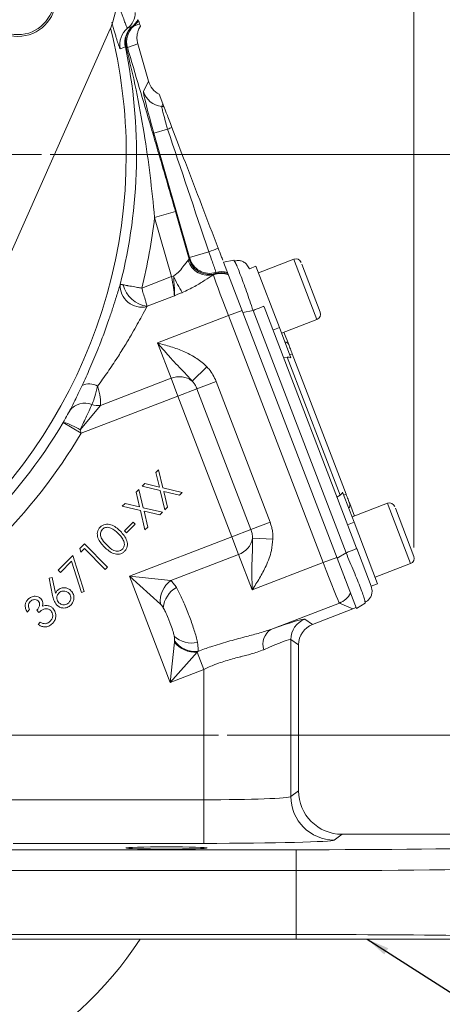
# Model space of a CAD drawing. Header units: inches. Extents: x 0.3 to 33.9, y 0.2 to 21.6.
# Tile 4 of 27: x 8.3 to 10.8, y 4.7 to 10.3. Entities that reach past the tile are written whole.
import ezdxf

# ---------------------------------------------------------------- set-up
doc = ezdxf.new("R2010")
doc.units = ezdxf.units.IN
doc.header["$MEASUREMENT"] = 0
doc.layers.add('SLD-0', color=7, linetype='Continuous', lineweight=15)
doc.styles.add('SLDTEXTSTYLE0', font='TXT', dxfattribs={"width": 0.75})
doc.dimstyles.new('SLDDIMSTYLE0', dxfattribs={"dimtxt": 0.25, "dimasz": 0.13, "dimexe": 0, "dimexo": 0.0625, "dimgap": 0.0625, "dimtad": 0, "dimtih": 1, "dimtoh": 1, "dimrnd": 1e-09, "dimzin": 12, "dimdsep": 46, "dimtxsty": 'SLDTEXTSTYLE0', "dimsah": 1, "dimcen": 0.09, "dimadec": 0, "dimazin": 3, "dimtfac": 1, "dimtofl": 0, "dimtmove": 0, "dimatfit": 3, "dimfxl": 1, "dimfrac": 2, "dimtolj": 1, "dimtzin": 12, "dimarcsym": 0})
doc.dimstyles.new('SLDDIMSTYLE1', dxfattribs={"dimtxt": 0.25, "dimasz": 0.13, "dimexe": 0, "dimexo": 0.0625, "dimgap": 0.0625, "dimtad": 0, "dimtih": 1, "dimtoh": 1, "dimrnd": 1e-09, "dimzin": 12, "dimdsep": 46, "dimtxsty": 'SLDTEXTSTYLE0', "dimsah": 1, "dimcen": 0.09, "dimadec": 0, "dimazin": 3, "dimtfac": 1, "dimtmove": 0, "dimatfit": 0, "dimfxl": 1, "dimfrac": 2, "dimtolj": 1, "dimtzin": 12, "dimarcsym": 0})
doc.dimstyles.new('SLDDIMSTYLE2', dxfattribs={"dimtxt": 0, "dimasz": 0.13, "dimexe": 0, "dimexo": 0.0625, "dimgap": 0, "dimtad": 0, "dimtih": 1, "dimtoh": 1, "dimdec": 0, "dimrnd": 1e-09, "dimzin": 0, "dimdsep": 46, "dimtxsty": 'Standard', "dimsah": 1, "dimcen": 0.09, "dimadec": 0, "dimazin": 0, "dimtfac": 0.13, "dimtdec": 0, "dimtofl": 0, "dimtmove": 0, "dimatfit": 3, "dimfxl": 1, "dimfrac": 2, "dimtolj": 1, "dimtzin": 0, "dimarcsym": 0})

# ---------------------------------------------------------------- blocks, each defined once
blk = doc.blocks.new('_D_1')
at = {"layer": 'SLD-0'}
for p, q in [((10.5999, 7.2701), (10.5999, 14.5406)), ((11.9647, 5.5562), (11.9647, 14.5406)), ((10.5999, 14.4156), (10.3499, 14.4156)), ((10.8956, 14.4524), (10.8448, 14.4524)), ((10.8448, 14.4524), (10.8448, 14.0555)), ((11.669, 14.4524), (11.7198, 14.4524)), ((11.7198, 14.4524), (11.7198, 14.0555)), ((11.9647, 14.4156), (12.2147, 14.4156)), ((10.8448, 14.0555), (10.8956, 14.0555)), ((11.7198, 14.0555), (11.669, 14.0555))]:
    blk.add_line(p, q, dxfattribs=at)
for points in [[(10.5999, 14.4156), (10.4699, 14.4356), (10.4699, 14.3956)], [(11.9647, 14.4156), (12.0947, 14.3956), (12.0947, 14.4356)]]:
    blk.add_solid(points, dxfattribs=at)
at = {"layer": 'SLD-0', "char_height": 0.25, "attachment_point": 1, "style": 'SLDTEXTSTYLE0'}
for s, insert in [('1.36', (10.8575, 14.8254, -1.8466)), ('34.7', (10.959, 14.3778, -1.8466))]:
    blk.add_mtext(s, dxfattribs=dict(at, insert=insert))
blk = doc.blocks.new('_D_2')
at = {"layer": 'SLD-0'}
for p, q in [((7.2431, 8.4799), (7.2431, 14.5406)), ((10.5999, 7.2701), (10.5999, 14.5406)), ((7.2431, 14.4156), (8.3951, 14.4156)), ((8.5347, 14.4524), (8.4839, 14.4524)), ((8.4839, 14.4524), (8.4839, 14.0555)), ((9.3082, 14.4524), (9.359, 14.4524)), ((9.359, 14.4524), (9.359, 14.0555)), ((10.5999, 14.4156), (9.4478, 14.4156)), ((8.4839, 14.0555), (8.5347, 14.0555)), ((9.359, 14.0555), (9.3082, 14.0555))]:
    blk.add_line(p, q, dxfattribs=at)
for points in [[(7.2431, 14.4156), (7.3731, 14.3956), (7.3731, 14.4356)], [(10.5999, 14.4156), (10.4699, 14.4356), (10.4699, 14.3956)]]:
    blk.add_solid(points, dxfattribs=at)
at = {"layer": 'SLD-0', "char_height": 0.25, "attachment_point": 1, "style": 'SLDTEXTSTYLE0'}
for s, insert in [('3.36', (8.4966, 14.8254, -1.8466)), ('85.3', (8.5982, 14.3778, -1.8466))]:
    blk.add_mtext(s, dxfattribs=dict(at, insert=insert))
blk = doc.blocks.new('_D_4')
at = {"layer": 'SLD-0'}
for p, q in [((13.3033, 6.1949), (13.3033, 6.4449)), ((9.5281, 6.1949), (13.4283, 6.1949)), ((12.9166, 5.6467), (12.8658, 5.6467)), ((12.8658, 5.6467), (12.8658, 5.2499)), ((13.69, 5.6467), (13.7408, 5.6467)), ((13.7408, 5.6467), (13.7408, 5.2499)), ((12.8658, 5.2499), (12.9166, 5.2499)), ((13.7408, 5.2499), (13.69, 5.2499)), ((11.9741, 5.0249), (13.4283, 5.0249)), ((13.3033, 5.0249), (13.3033, 4.7749))]:
    blk.add_line(p, q, dxfattribs=at)
for points in [[(13.3033, 6.1949), (13.3233, 6.3249), (13.2833, 6.3249)], [(13.3033, 5.0249), (13.2833, 4.8949), (13.3233, 4.8949)]]:
    blk.add_solid(points, dxfattribs=at)
at = {"layer": 'SLD-0', "char_height": 0.25, "attachment_point": 1, "style": 'SLDTEXTSTYLE0'}
for s, insert in [('1.17', (12.8785, 6.0198, -1.8466)), ('29.7', (12.98, 5.5721, -1.8466))]:
    blk.add_mtext(s, dxfattribs=dict(at, insert=insert))
blk = doc.blocks.new('_D_5')
at = {"layer": 'SLD-0'}
for p, q in [((8.5132, 9.5245), (13.4283, 9.5245)), ((13.3033, 9.5245), (13.3033, 8.2706)), ((12.9166, 7.8965), (12.8658, 7.8965)), ((12.8658, 7.8965), (12.8658, 7.4997)), ((13.69, 7.8965), (13.7408, 7.8965)), ((13.7408, 7.8965), (13.7408, 7.4997)), ((12.8658, 7.4997), (12.9166, 7.4997)), ((13.7408, 7.4997), (13.69, 7.4997)), ((13.3033, 6.1949), (13.3033, 7.4489)), ((9.5281, 6.1949), (13.4283, 6.1949))]:
    blk.add_line(p, q, dxfattribs=at)
for points in [[(13.3033, 9.5245), (13.2833, 9.3945), (13.3233, 9.3945)], [(13.3033, 6.1949), (13.3233, 6.3249), (13.2833, 6.3249)]]:
    blk.add_solid(points, dxfattribs=at)
at = {"layer": 'SLD-0', "char_height": 0.25, "attachment_point": 1, "style": 'SLDTEXTSTYLE0'}
for s, insert in [('3.33', (12.8785, 8.2696, -1.8466)), ('84.6', (12.98, 7.8219, -1.8466))]:
    blk.add_mtext(s, dxfattribs=dict(at, insert=insert))
blk = doc.blocks.new('SW_CENTERMARKSYMBOL_0')
at = {"layer": 'SLD-0', "color": 0}
for p, q in [((0, 0.2), (0, 2.4701)), ((0, 0), (0, 0.1)), ((-0.2, 0), (-2.4701, 0)), ((0, 0), (-0.1, 0)), ((0, 0), (0, -0.1)), ((0, 0), (0.1, 0)), ((0.2, 0), (2.4701, 0)), ((0, -0.2), (0, -2.4701))]:
    blk.add_line(p, q, dxfattribs=at)
blk = doc.blocks.new('SW_CENTERMARKSYMBOL_1')
at = {"layer": 'SLD-0', "color": 0}
for p, q in [((0, 0.2), (0, 2.235)), ((0, 0), (0, 0.1)), ((-0.2, 0), (-2.235, 0)), ((0, 0), (-0.1, 0)), ((0, 0), (0, -0.1)), ((0, 0), (0.1, 0)), ((0.2, 0), (2.235, 0)), ((0, -0.2), (0, -2.235))]:
    blk.add_line(p, q, dxfattribs=at)

msp = doc.modelspace()

# ---------------------------------------------------------------- linework, layer by layer
at = {"color": 7, "linetype": 'Continuous', "lineweight": 15}
for p, q in [((8.85, 10.2287), (8.206, 8.782)), ((8.9919, 10.2607), (8.9859, 10.2595)), ((9.026, 10.2737), (8.9919, 10.2607)), ((9.031, 10.2607), (9.026, 10.2737)), ((8.9486, 10.1432), (8.9438, 10.1421)), ((9.0149, 10.1602), (8.9559, 10.1375)), ((9.0766, 9.945), (9.0149, 10.1602)), ((9.0149, 10.1602), (9.0149, 10.1602)), ((9.0477, 9.887), (9.0766, 9.945)), ((9.1593, 9.815), (9.1377, 9.8711)), ((9.1593, 9.815), (9.1655, 9.7988)), ((9.1077, 9.6478), (9.1864, 9.6704)), ((9.3121, 8.9348), (9.1077, 9.6478)), ((9.2318, 9.1973), (9.1118, 9.1628)), ((9.2088, 8.8244), (9.1118, 9.1628)), ((9.2318, 9.1973), (9.3103, 8.9238)), ((9.3103, 8.9238), (9.3133, 8.93)), ((9.3121, 8.9348), (9.4223, 8.9664)), ((9.3133, 8.93), (9.3121, 8.9348)), ((9.9113, 8.9246), (9.7078, 8.8464)), ((9.5075, 8.9077), (9.5662, 8.9192)), ((9.5075, 8.9077), (9.6183, 8.619)), ((9.5662, 8.9192), (9.5726, 8.9086)), ((9.6421, 8.8927), (9.6561, 8.8694)), ((9.6935, 8.8838), (9.6561, 8.8695)), ((9.6935, 8.8838), (9.8286, 8.5318)), ((9.9563, 8.8967), (10.0623, 8.6205)), ((9.0378, 8.7587), (9.2088, 8.8244)), ((9.2212, 8.8279), (9.2088, 8.8244)), ((9.4505, 8.8345), (9.4539, 8.8368)), ((9.4539, 8.8368), (9.4601, 8.842)), ((9.2259, 8.7144), (9.069, 8.6542)), ((9.74, 8.651), (10.2711, 7.2674)), ((9.5359, 8.6005), (9.1285, 8.4441)), ((9.5359, 8.6005), (9.614, 8.6305)), ((10.0796, 7.1841), (9.5359, 8.6005)), ((9.6771, 8.6305), (9.6183, 8.619)), ((9.6183, 8.619), (10.1593, 7.2098)), ((9.6771, 8.6305), (10.2106, 7.2406)), ((9.8286, 8.5318), (9.7912, 8.5175)), ((9.8286, 8.5318), (9.8947, 8.3595)), ((9.8404, 8.501), (10.0439, 8.5791)), ((9.8544, 8.5064), (9.8821, 8.4344)), ((9.2064, 8.2411), (9.1285, 8.4441)), ((9.8524, 8.3582), (9.8727, 8.3618)), ((9.8727, 8.3618), (10.1762, 7.5712)), ((9.8883, 8.3761), (9.9023, 8.3815)), ((9.9023, 8.3815), (10.2114, 7.5764)), ((9.3276, 8.2254), (9.4114, 8.3072)), ((8.801, 8.0855), (9.2064, 8.2411)), ((9.2454, 8.1396), (9.2064, 8.2411)), ((9.355, 8.1817), (9.4645, 8.2237)), ((9.4645, 8.2237), (9.7744, 7.4164)), ((9.2454, 8.1396), (8.6898, 7.9263)), ((9.355, 8.1817), (9.2454, 8.1396)), ((9.5553, 7.3323), (9.2454, 8.1396)), ((9.6649, 7.3743), (9.355, 8.1817)), ((8.801, 8.0855), (8.6836, 7.9453)), ((8.5867, 7.9875), (8.5873, 7.9885)), ((8.5867, 7.9875), (8.6898, 7.9263)), ((8.6836, 7.9453), (8.6898, 7.9263)), ((9.1196, 7.7017), (9.135, 7.7171)), ((9.1394, 7.6177), (9.1196, 7.7017)), ((9.135, 7.7171), (9.1599, 7.613)), ((9.0402, 7.6223), (9.0557, 7.6378)), ((9.0557, 7.6378), (9.1394, 7.6177)), ((9.006, 7.5881), (9.0213, 7.6034)), ((9.0258, 7.504), (9.006, 7.5881)), ((9.0213, 7.6034), (9.0462, 7.4993)), ((9.1442, 7.5973), (9.0402, 7.6223)), ((9.1703, 7.4864), (9.1442, 7.5973)), ((9.1599, 7.613), (9.2706, 7.5867)), ((9.2551, 7.5712), (9.1648, 7.5924)), ((9.1648, 7.5924), (9.1858, 7.5019)), ((9.2706, 7.5867), (9.2551, 7.5712)), ((10.1587, 7.5603), (10.1762, 7.5712)), ((10.191, 7.5876), (10.2572, 7.4153)), ((10.2114, 7.5764), (10.1974, 7.571)), ((8.9265, 7.5086), (8.942, 7.5241)), ((8.942, 7.5241), (9.0258, 7.504)), ((10.2317, 7.5235), (10.2594, 7.4515)), ((10.4489, 7.5242), (10.2453, 7.4461)), ((9.0305, 7.4836), (8.9265, 7.5086)), ((9.0566, 7.3727), (9.0305, 7.4836)), ((9.0462, 7.4993), (9.1569, 7.473)), ((9.1414, 7.4575), (9.0511, 7.4787)), ((9.0511, 7.4787), (9.0721, 7.3882)), ((9.1569, 7.473), (9.1414, 7.4575)), ((9.1858, 7.5019), (9.1703, 7.4864)), ((10.4939, 7.4963), (10.5999, 7.2201)), ((8.9387, 7.3658), (8.9885, 7.4156)), ((8.9995, 7.4046), (8.9497, 7.3548)), ((8.9885, 7.4156), (8.9995, 7.4046)), ((9.6649, 7.3743), (9.7744, 7.4164)), ((10.2572, 7.4153), (10.2198, 7.4009)), ((10.2572, 7.4153), (10.3923, 7.0633)), ((8.9497, 7.3548), (8.9387, 7.3658)), ((9.0721, 7.3882), (9.0566, 7.3727)), ((9.6649, 7.3743), (9.5553, 7.3323)), ((8.6829, 7.265), (8.7091, 7.2912)), ((8.7091, 7.2912), (8.842, 7.1582)), ((8.9671, 7.1065), (9.5553, 7.3323)), ((9.5943, 7.2308), (9.5553, 7.3323)), ((9.6739, 7.3235), (9.7909, 7.3188)), ((8.688, 7.244), (8.6829, 7.265)), ((8.7089, 7.2649), (8.688, 7.244)), ((8.8288, 7.145), (8.7089, 7.2649)), ((9.5943, 7.2308), (9.2051, 7.0814)), ((9.6722, 7.0277), (9.5943, 7.2308)), ((10.1593, 7.2098), (10.2106, 7.2406)), ((10.2723, 7.2643), (10.3549, 7.049)), ((8.5586, 7.1407), (8.6429, 7.225)), ((8.6349, 7.1919), (8.5712, 7.1281)), ((8.6916, 7.0122), (8.6349, 7.1919)), ((8.6429, 7.225), (8.7081, 7.0176)), ((9.6722, 7.0277), (10.0796, 7.1841)), ((10.0796, 7.1841), (10.1577, 7.2141)), ((10.2701, 6.9211), (10.1593, 7.2098)), ((10.3779, 7.1007), (10.5815, 7.1788)), ((8.5712, 7.1281), (8.5586, 7.1407)), ((8.842, 7.1582), (8.8288, 7.145)), ((8.5065, 7.0953), (8.5246, 7.0991)), ((8.5264, 6.9948), (8.5065, 7.0953)), ((8.5246, 7.0991), (8.5431, 7.0088)), ((9.145, 6.9465), (8.9671, 7.1065)), ((9.2009, 6.4974), (8.9671, 7.1065)), ((8.9671, 7.1065), (9.2051, 7.0814)), ((10.1995, 7.0964), (10.2024, 7.0975)), ((10.3549, 7.049), (10.3923, 7.0633)), ((8.7081, 7.0176), (8.6916, 7.0122)), ((10.3549, 7.049), (10.3601, 7.0223)), ((10.1732, 6.9524), (9.7798, 6.8014)), ((10.2499, 6.9183), (10.1732, 6.9524)), ((10.2701, 6.9211), (10.3214, 6.9519)), ((10.3193, 6.9626), (10.3214, 6.9519)), ((8.394, 6.9144), (8.3804, 6.9008)), ((8.4474, 6.8988), (8.4352, 6.9109)), ((10.0182, 6.8294), (10.2499, 6.9183)), ((8.4425, 6.8299), (8.4555, 6.8429)), ((9.974, 6.8598), (10.0182, 6.8294)), ((9.2009, 6.4974), (9.2253, 6.7284)), ((9.2253, 6.7284), (9.2261, 6.7354)), ((9.8938, 6.7432), (9.8938, 5.8429)), ((9.9381, 6.7128), (9.8938, 6.7432)), ((9.3563, 6.6701), (9.2009, 6.4974)), ((9.3609, 6.6753), (9.3563, 6.6701)), ((9.3563, 6.6701), (9.3941, 6.5716)), ((9.9381, 5.876), (9.9381, 6.7128)), ((9.3941, 6.5716), (9.2009, 6.4974)), ((9.3941, 5.8239), (9.3941, 6.5716)), ((9.8938, 5.8429), (9.9381, 5.876)), ((8.1886, 5.8239), (9.3941, 5.8239)), ((9.3941, 5.8239), (9.3941, 5.574)), ((10.188, 5.6262), (10.1436, 5.5929)), ((10.188, 5.6262), (11.8448, 5.6262)), ((4.5714, 5.5376), (9.9247, 5.5376)), ((9.3941, 5.574), (8.3001, 5.574)), ((9.9247, 5.4176), (9.9247, 5.5376)), ((9.9247, 5.4176), (4.5714, 5.4176)), ((9.9247, 5.0514), (9.9247, 5.4176)), ((4.5714, 5.0514), (9.9247, 5.0514)), ((9.9247, 5.0249), (9.9247, 5.0514)), ((9.9247, 5.0249), (4.5714, 5.0249))]:
    msp.add_line(p, q, dxfattribs=at)
at = {"color": 8, "linetype": 'Continuous', "lineweight": 15}
for p, q in [((9.9157, 8.9131), (9.9113, 8.9246)), ((10.0439, 8.5791), (9.9157, 8.9131)), ((10.4533, 7.5127), (10.4489, 7.5242)), ((10.5815, 7.1788), (10.4533, 7.5127))]:
    msp.add_line(p, q, dxfattribs=at)
at = {"color": 7, "linetype": 'Continuous', "lineweight": 15, "flags": 128}
for points in [[(8.9854, 10.2597), (8.9775, 10.2567), (8.9566, 10.2487)], [(8.9438, 10.1421), (8.9359, 10.1392), (8.9149, 10.1312)]]:
    msp.add_lwpolyline(points, dxfattribs=at)
at = {"color": 7, "linetype": 'Continuous', "lineweight": 15}
for radius in [0.2185, 0.2085]:
    msp.add_circle((8.3269, 10.4207), radius, dxfattribs=at)
for centre, radius, start, end in [((8.3441, 10.4538), 0.5537, 336.0064, 25.8916), ((8.8809, 10.3418), 0.12, 309.1173, 358.7887), ((8.9095, 10.3526), 0.1199, 309.213, 333.1503), ((8.9098, 10.3529), 0.1205, 309.1711, 332.6757), ((8.9127, 10.3507), 0.1199, 311.3299, 331.6791), ((9.0323, 10.1557), 0.12, 129.1214, 191.751), ((9.0612, 10.1668), 0.12, 129.222, 191.842), ((9.0643, 10.1702), 0.1188, 131.2666, 193.1356), ((9.0712, 10.1706), 0.12, 131.3394, 196.0152), ((5.9931, 9.5245), 3.0147, 345.6908, 11.8216), ((9.1631, 9.9203), 0.1201, 196.0925, 265.0507), ((9.1424, 9.681), 0.1201, 78.9103, 85.0553), ((8.085, 12.4514), 2.9912, 291.6061, 292.1131), ((5.9931, 9.5245), 3.1396, 345.8817, 353.3842), ((0.0139, 33.4588), 26.2373, 291.01358, 291.14151), ((9.4257, 8.9571), 0.1201, 196.0923, 286.6454), ((9.4287, 8.9632), 0.1201, 196.0923, 286.5435), ((9.9228, 8.8947), 0.032, 21, 111), ((9.4198, 8.9511), 0.1193, 195.7986, 286.6086), ((9.8549, 9.0992), 0.6893, 203.1777, 212.0691), ((9.4933, 8.7218), 0.1205, 69.4844, 110.8186), ((9.4933, 8.7233), 0.1201, 69.6509, 109.1429), ((9.4945, 8.727), 0.1201, 71.1323, 106.6575), ((9.4972, 8.733), 0.1201, 73.9766, 106.5561), ((9.0377, 8.7727), 0.1236, 176.8731, 284.0432), ((9.0916, 8.8192), 0.1665, 194.539, 262.1895), ((10.0324, 8.609), 0.032, 291, 21), ((9.8571, 8.4229), 0.0274, 24.5917, 84.2084), ((9.2534, 8.1277), 0.1227, 52.7651, 112.5007), ((8.7359, 8.1161), 0.0929, 58.7294, 116.0355), ((8.7096, 7.9938), 0.1053, 66.3812, 143.1577), ((8.7873, 8.2006), 0.116, 252.1577, 276.7772), ((5.9931, 9.5245), 3.0148, 314.4564, 329.3474), ((8.5218, 7.7136), 0.2826, 55.0682, 76.6024), ((5.9931, 9.5245), 3.1348, 314.4564, 329.3474), ((10.2055, 7.5153), 0.0274, 317.7916, 17.4083), ((10.4603, 7.4943), 0.032, 21, 111), ((9.5533, 7.3464), 0.1227, 289.4993, 349.2349), ((10.57, 7.2087), 0.032, 291, 21), ((9.2907, 6.9624), 0.1465, 125.7516, 186.2484), ((9.3093, 6.9111), 0.1486, 119.1568, 174.4776), ((10.13, 7.0645), 0.1201, 291.0772, 332.4058), ((10.0189, 6.7431), 0.1251, 111.0522, 179.9478), ((9.8356, 6.716), 0.102, 123.1526, 197.8184), ((9.3245, 6.8716), 0.1486, 227.5224, 282.8432), ((9.3458, 6.8228), 0.153, 218.0725, 273.9275), ((9.345, 6.821), 0.1465, 215.7486, 276.2473), ((10.1439, 5.8431), 0.2501, 180.0536, 269.9311), ((7.2431, 6.1949), 2.135, 270.2747, 326.7694)]:
    msp.add_arc(centre, radius, start, end, dxfattribs=at)
at = {"color": 8, "linetype": 'Continuous', "lineweight": 15}
for start, end in [(0, 14.2006), (297.8122, 0)]:
    msp.add_arc((5.9931, 9.5245), 2.9561, start, end, dxfattribs=at)
at = {"color": 7, "linetype": 'Continuous', "lineweight": 15}
for centre, major_axis, ratio, start_param, end_param in [((9.192, 9.9783), (0.0536, 0.1075), 0.998667, 2.313226, 3.135775), ((9.1157, 9.6509), (-0.0678, 0.2364), 0.034788, 0.037954, 1.573844), ((8.4026, 8.395), (1.6238, 3.4426), 0.022792, 5.143714, 5.148273), ((9.4876, 8.758), (-0.8719, 2.6055), 0.001529, 4.791942, 5.069611), ((9.196, 8.869), (0.1142, 0.0552), 0.066735, 5.948058, 6.236783), ((9.2006, 8.8212), (-0.0243, 0.1246), 0.068016, 3.669468, 4.724347), ((9.5401, 8.6021), (-0.0896, 0.2334), 0.018159, 0.088281, 1.570796), ((9.2942, 8.6933), (1.6238, 3.4426), 0.022792, 4.766336, 4.768116), ((9.8821, 8.317), (-0.0164, 0.0428), 0.916331, 5.584963, 6.108652), ((10.1532, 7.6107), (-0.0164, 0.0428), 0.916331, 3.316126, 3.839815), ((10.0838, 7.1857), (-0.0896, 0.2334), 0.018159, 1.570796, 3.106686), ((10.2067, 7.0304), (0.1098, -0.0489), 0.998783, 5.498396, 5.665141), ((9.3493, 6.6192), (0.625, 0.2402), 0.032596, 0.022379, 0.79842), ((10.0631, 6.7127), (0.1031, -0.0709), 0.999103, 2.539873, 3.743313), ((9.3941, 6.5026), (0.4999, 0.2403), 0.037993, 0.016646, 0.792686), ((10.1882, 5.8763), (-0.2002, -0.1501), 0.999049, 5.640226, 7.210109), ((9.3941, 5.8435), (0.5, 0), 0.039279, 4.712389, 6.248279), ((9.3941, 5.5936), (0.75, 0), 0.026186, 4.712389, 6.248279), ((9.9247, 5.5868), (1.88, 0), 0.026186, 4.712389, 6.257005), ((9.9247, 5.4669), (2, 0), 0.024615, 4.712389, 6.257005), ((9.9247, 5.0022), (2, 0), 0.024615, 0.479944, 1.570796)]:
    msp.add_ellipse(centre, major_axis=major_axis, ratio=ratio, start_param=start_param, end_param=end_param, dxfattribs=at)
msp.add_ellipse((9.1801, 5.5476), major_axis=(0.2344, 0), ratio=0.026186, dxfattribs=at)
at = {"color": 8, "linetype": 'Continuous', "lineweight": 15}
for points, knots in [([(8.9566, 10.2487), (8.9565, 10.2487), (8.956, 10.2486), (8.9547, 10.2499), (8.9523, 10.2546), (8.9489, 10.2622), (8.9448, 10.2728), (8.94, 10.286), (8.9345, 10.3018), (8.9281, 10.3203), (8.921, 10.3411), (8.9133, 10.3638), (8.9049, 10.3885), (8.8979, 10.4089), (8.8935, 10.4216), (8.8923, 10.4248)], [0, 0, 0, 0, 0.020076, 0.105539, 0.191653, 0.279831, 0.368726, 0.453621, 0.539156, 0.626722, 0.714995, 0.799166, 0.883974, 0.970822, 1, 1, 1, 1]), ([(8.9149, 10.1312), (8.9141, 10.1316), (8.9127, 10.1323), (8.9096, 10.1391), (8.9063, 10.1481), (8.9021, 10.1606), (8.8973, 10.1762), (8.8918, 10.1947), (8.8855, 10.216), (8.8784, 10.2404), (8.8717, 10.263), (8.8671, 10.2784), (8.8655, 10.2837)], [0, 0, 0, 0, 0.141821, 0.240965, 0.340763, 0.442628, 0.545211, 0.643578, 0.742604, 0.843729, 0.94559, 1, 1, 1, 1]), ([(9.5726, 8.9086), (9.574, 8.9066), (9.5772, 8.9023), (9.5891, 8.8741), (9.6035, 8.8378), (9.6207, 8.7918), (9.6451, 8.7243), (9.6645, 8.6674), (9.6771, 8.6305)], [0, 0, 0, 0, 0.126702, 0.277032, 0.425145, 0.573262, 0.723588, 1, 1, 1, 1]), ([(10.2106, 7.2406), (10.2259, 7.2047), (10.2496, 7.1494), (10.2767, 7.0829), (10.2946, 7.0373), (10.3082, 7.0006), (10.3186, 6.9709), (10.3191, 6.9654), (10.3193, 6.9626)], [0, 0, 0, 0, 0.272033, 0.419982, 0.56575, 0.711521, 0.859466, 1, 1, 1, 1])]:
    msp.add_open_spline(points, degree=3, knots=knots, dxfattribs=at)
at = {"color": 7, "linetype": 'Continuous', "lineweight": 15}
for points, knots in [([(9.02, 10.2895), (9.0202, 10.2889), (9.0211, 10.2865), (9.0224, 10.2833), (9.0243, 10.2782), (9.0253, 10.2755), (9.026, 10.2737)], [0, 0, 0, 0, 0.081442, 0.311076, 0.540713, 1, 1, 1, 1]), ([(8.9859, 10.2595), (8.9858, 10.2595), (8.9856, 10.2597), (8.9854, 10.2597), (8.9854, 10.2597)], [0, 0, 0, 0, 0.44896, 1, 1, 1, 1]), ([(9.031, 10.2607), (9.0289, 10.2573), (9.0245, 10.2505), (9.0183, 10.2372), (9.0128, 10.2204), (9.01, 10.2004), (9.0103, 10.18), (9.0134, 10.1668), (9.0149, 10.1602)], [0, 0, 0, 0, 0.114538, 0.230247, 0.419935, 0.615121, 0.80481, 1, 1, 1, 1]), ([(9.1118, 9.1628), (9.1037, 9.2436), (9.0876, 9.4055), (9.0519, 9.65), (9.0073, 9.8965), (8.9682, 10.0609), (8.9486, 10.1432)], [0, 0, 0, 0, 0.243652, 0.488293, 0.743873, 1, 1, 1, 1]), ([(8.9559, 10.1375), (8.9551, 10.1387), (8.9537, 10.141), (8.9503, 10.1425), (8.9486, 10.1432)], [0, 0, 0, 0, 0.49659, 1, 1, 1, 1]), ([(8.9559, 10.1375), (8.9785, 10.0614), (9.0237, 9.9091), (9.0808, 9.7159), (9.1269, 9.5591), (9.1618, 9.4396), (9.1969, 9.3189), (9.2202, 9.2379), (9.2318, 9.1973)], [0, 0, 0, 0, 0.247483, 0.495276, 0.620837, 0.746572, 0.873077, 1, 1, 1, 1]), ([(9.1864, 9.6704), (9.1839, 9.6791), (9.1772, 9.7021), (9.1683, 9.7339), (9.1601, 9.7647), (9.1544, 9.788), (9.1524, 9.7987), (9.1527, 9.8003), (9.1527, 9.8006)], [0, 0, 0, 0, 0.133792, 0.349994, 0.507744, 0.714733, 0.929626, 1, 1, 1, 1]), ([(9.1655, 9.7988), (9.1662, 9.7969), (9.1678, 9.7929), (9.176, 9.7713), (9.1877, 9.7409), (9.2001, 9.7086), (9.208, 9.6879), (9.211, 9.6802)], [0, 0, 0, 0, 0.215697, 0.431707, 0.649625, 0.869325, 1, 1, 1, 1]), ([(9.211, 9.6802), (9.2368, 9.6131), (9.3254, 9.3822), (9.414, 9.1513), (9.4769, 8.9875)], [0, 0, 0, 0, 0.290691, 1, 1, 1, 1]), ([(9.4769, 8.9875), (9.483, 8.9716), (9.4925, 8.9469), (9.5004, 8.9262), (9.5033, 8.9188)], [0, 0, 0, 0, 0.640807, 1, 1, 1, 1]), ([(9.4629, 8.8481), (9.4629, 8.8491), (9.4628, 8.8515), (9.4588, 8.8649), (9.4513, 8.8873), (9.441, 8.9164), (9.4301, 8.9459), (9.4237, 8.9627), (9.4223, 8.9664)], [0, 0, 0, 0, 0.143666, 0.362558, 0.499578, 0.718486, 0.937392, 1, 1, 1, 1]), ([(9.2212, 8.8279), (9.233, 8.837), (9.257, 8.8556), (9.2794, 8.8865), (9.2931, 8.9053), (9.3007, 8.9148), (9.3035, 8.9172), (9.3051, 8.9186)], [0, 0, 0, 0, 0.287489, 0.585556, 0.818707, 0.895758, 1, 1, 1, 1]), ([(9.6422, 8.8927), (9.6373, 8.8976), (9.6274, 8.9074), (9.6092, 8.9153), (9.59, 8.9182), (9.5773, 8.9151), (9.571, 8.9135)], [0, 0, 0, 0, 0.24674, 0.496303, 0.747818, 1, 1, 1, 1]), ([(9.2259, 8.7144), (9.2259, 8.7145), (9.2259, 8.7149), (9.2261, 8.7175), (9.2264, 8.7232), (9.2264, 8.7396), (9.2249, 8.7698), (9.2222, 8.8043), (9.2214, 8.8239), (9.2212, 8.8279)], [0, 0, 0, 0, 0.0040592, 0.0146748, 0.1064973, 0.2213194, 0.565606, 0.9113159, 1, 1, 1, 1]), ([(9.4505, 8.8345), (9.4492, 8.8338), (9.4361, 8.8264), (9.4016, 8.8041), (9.342, 8.7668), (9.2951, 8.7447), (9.2707, 8.7332)], [0, 0, 0, 0, 0.032981, 0.337416, 0.655229, 1, 1, 1, 1]), ([(8.6952, 8.1995), (8.7105, 8.2325), (8.7416, 8.2994), (8.7837, 8.4), (8.8208, 8.4962), (8.8499, 8.5781), (8.8739, 8.6501), (8.8959, 8.7197), (8.9075, 8.7575), (8.9142, 8.7795)], [0, 0, 0, 0, 0.166275, 0.337727, 0.47723, 0.620695, 0.730528, 0.843328, 1, 1, 1, 1]), ([(8.9142, 8.7795), (8.9165, 8.7794), (8.9193, 8.7793), (8.9286, 8.7777), (8.9304, 8.7774)], [0, 0, 0, 0, 0.809719, 1, 1, 1, 1]), ([(9.0378, 8.7587), (9.0377, 8.7587), (9.0335, 8.7595), (9.0253, 8.7609), (9.0122, 8.7631), (8.9899, 8.767), (8.9703, 8.7704), (8.9472, 8.7744), (8.938, 8.776), (8.9304, 8.7774)], [0, 0, 0, 0, 0.003431, 0.096774, 0.189235, 0.309144, 0.628419, 0.693583, 1, 1, 1, 1]), ([(9.0378, 8.7587), (9.0379, 8.7586), (9.0391, 8.7545), (9.0415, 8.7465), (9.0452, 8.7338), (9.0517, 8.7122), (9.0574, 8.6931), (9.0641, 8.6706), (9.0668, 8.6616), (9.069, 8.6542)], [0, 0, 0, 0, 0.00343, 0.09677, 0.189228, 0.308603, 0.627922, 0.693581, 1, 1, 1, 1]), ([(9.2707, 8.7332), (9.2691, 8.7325), (9.2609, 8.729), (9.2473, 8.7233), (9.2342, 8.7179), (9.2274, 8.7151), (9.2261, 8.7145), (9.2259, 8.7144)], [0, 0, 0, 0, 0.113147, 0.55018, 0.907441, 0.987255, 1, 1, 1, 1]), ([(9.0677, 8.6528), (9.0583, 8.6352), (9.0349, 8.5912), (8.9908, 8.5116), (8.9426, 8.4306), (8.8954, 8.3555), (8.8423, 8.2759), (8.8036, 8.2224), (8.7841, 8.1954)], [0, 0, 0, 0, 0.14188, 0.356834, 0.500225, 0.646485, 0.821608, 1, 1, 1, 1]), ([(9.069, 8.6542), (9.0688, 8.6541), (9.0683, 8.6536), (9.0679, 8.6531), (9.0677, 8.6528)], [0, 0, 0, 0, 0.209807, 1, 1, 1, 1]), ([(9.3276, 8.2254), (9.3265, 8.2268), (9.313, 8.2434), (9.2852, 8.2725), (9.245, 8.3131), (9.2049, 8.356), (9.1722, 8.3931), (9.1469, 8.4226), (9.1348, 8.4368), (9.1286, 8.444), (9.1285, 8.4441)], [0, 0, 0, 0, 0.018884, 0.222566, 0.426572, 0.622638, 0.821645, 0.909559, 0.997923, 1, 1, 1, 1]), ([(9.1285, 8.4441), (9.1287, 8.4441), (9.1417, 8.4405), (9.1674, 8.4334), (9.218, 8.4185), (9.2792, 8.3969), (9.3474, 8.3615), (9.3899, 8.329), (9.4095, 8.3092), (9.4114, 8.3072)], [0, 0, 0, 0, 0.001933, 0.126805, 0.251622, 0.499636, 0.737052, 0.973799, 1, 1, 1, 1]), ([(9.4114, 8.3072), (9.4136, 8.3049), (9.4248, 8.2931), (9.4427, 8.2694), (9.4569, 8.2428), (9.4632, 8.227), (9.4645, 8.2237)], [0, 0, 0, 0, 0.096516, 0.48907, 0.892319, 1, 1, 1, 1]), ([(8.6254, 8.0569), (8.627, 8.0602), (8.6357, 8.0776), (8.651, 8.1085), (8.6732, 8.1537), (8.6878, 8.1841), (8.6952, 8.1995)], [0, 0, 0, 0, 0.086595, 0.463628, 0.727497, 1, 1, 1, 1]), ([(8.7841, 8.1954), (8.7787, 8.175), (8.7688, 8.138), (8.7593, 8.1068), (8.753, 8.093), (8.7518, 8.0902)], [0, 0, 0, 0, 0.4989982, 0.8991083, 1, 1, 1, 1]), ([(8.7841, 8.1954), (8.7845, 8.1944), (8.7915, 8.1717), (8.8029, 8.13), (8.8016, 8.1002), (8.801, 8.0855)], [0, 0, 0, 0, 0.023642, 0.518923, 1, 1, 1, 1]), ([(9.355, 8.1817), (9.3542, 8.1835), (9.351, 8.1916), (9.3438, 8.2056), (9.3346, 8.218), (9.3287, 8.2243), (9.3276, 8.2254)], [0, 0, 0, 0, 0.112407, 0.504421, 0.906519, 1, 1, 1, 1]), ([(8.7518, 8.0902), (8.7468, 8.0791), (8.7338, 8.0504), (8.7091, 7.998), (8.6906, 7.9597), (8.6836, 7.9453)], [0, 0, 0, 0, 0.281747, 0.729864, 1, 1, 1, 1]), ([(8.5873, 7.9885), (8.5878, 7.9894), (8.5904, 7.9938), (8.6012, 8.0124), (8.6136, 8.0347), (8.623, 8.0522), (8.625, 8.0563), (8.6254, 8.0569)], [0, 0, 0, 0, 0.033201, 0.184022, 0.765509, 0.963391, 1, 1, 1, 1]), ([(8.7992, 7.388), (8.8034, 7.3916), (8.8119, 7.3988), (8.8331, 7.4062), (8.8617, 7.4033), (8.891, 7.387), (8.9071, 7.3718), (8.9152, 7.3642)], [0, 0, 0, 0, 0.125197, 0.25039, 0.498891, 0.749035, 1, 1, 1, 1]), ([(9.7744, 7.4164), (9.7769, 7.4096), (9.7818, 7.3958), (9.7873, 7.3726), (9.791, 7.3469), (9.7909, 7.3282), (9.7909, 7.3188)], [0, 0, 0, 0, 0.218332, 0.438286, 0.71723, 1, 1, 1, 1]), ([(8.8244, 7.2734), (8.8168, 7.2814), (8.8017, 7.2973), (8.7845, 7.3258), (8.7813, 7.3542), (8.7885, 7.3754), (8.7956, 7.3838), (8.7992, 7.388)], [0, 0, 0, 0, 0.251084, 0.501201, 0.749605, 0.874788, 1, 1, 1, 1]), ([(8.8123, 7.3758), (8.8096, 7.3724), (8.8041, 7.3655), (8.7998, 7.3483), (8.8062, 7.3173), (8.8248, 7.2984), (8.8373, 7.2858)], [0, 0, 0, 0, 0.125281, 0.250724, 0.49957, 1, 1, 1, 1]), ([(8.903, 7.3515), (8.89, 7.3634), (8.8707, 7.3813), (8.8399, 7.3882), (8.8226, 7.3839), (8.8158, 7.3785), (8.8123, 7.3758)], [0, 0, 0, 0, 0.5002667, 0.7492815, 0.8747486, 1, 1, 1, 1]), ([(8.9322, 7.3123), (8.9276, 7.3203), (8.9193, 7.3345), (8.908, 7.3463), (8.903, 7.3515)], [0, 0, 0, 0, 0.55962, 1, 1, 1, 1]), ([(8.9152, 7.3642), (8.9228, 7.3562), (8.938, 7.3401), (8.9543, 7.3107), (8.957, 7.2822), (8.9497, 7.261), (8.9425, 7.2525), (8.9389, 7.2483)], [0, 0, 0, 0, 0.250977, 0.5011, 0.749604, 0.874805, 1, 1, 1, 1]), ([(9.6739, 7.3235), (9.6739, 7.3282), (9.6739, 7.3378), (9.6718, 7.3511), (9.6688, 7.3633), (9.6662, 7.3706), (9.6649, 7.3743)], [0, 0, 0, 0, 0.273081, 0.550105, 0.774236, 1, 1, 1, 1]), ([(8.8373, 7.2858), (8.8499, 7.2733), (8.8688, 7.2546), (8.8998, 7.2483), (8.9171, 7.2526), (8.9239, 7.2581), (8.9273, 7.2608)], [0, 0, 0, 0, 0.5004147, 0.7492502, 0.8746968, 1, 1, 1, 1]), ([(8.9273, 7.2608), (8.9305, 7.2649), (8.9368, 7.2732), (8.94, 7.2921), (8.9351, 7.3047), (8.9322, 7.3123)], [0, 0, 0, 0, 0.280056, 0.56055, 1, 1, 1, 1]), ([(9.6722, 7.0277), (9.6722, 7.028), (9.672, 7.0361), (9.6716, 7.0483), (9.6713, 7.0642), (9.671, 7.077), (9.6707, 7.0905), (9.6705, 7.1057), (9.6703, 7.123), (9.6702, 7.1422), (9.6704, 7.1623), (9.6708, 7.1823), (9.6713, 7.2019), (9.672, 7.2213), (9.6729, 7.2404), (9.6737, 7.2595), (9.6744, 7.2796), (9.6746, 7.2972), (9.6744, 7.3122), (9.674, 7.3197), (9.6739, 7.3235)], [0, 0, 0, 0, 0.002076, 0.07834, 0.116607, 0.154911, 0.201177, 0.247503, 0.303199, 0.370472, 0.437886, 0.505652, 0.573506, 0.640662, 0.707849, 0.775068, 0.842289, 0.921087, 0.960531, 1, 1, 1, 1]), ([(9.7909, 7.3188), (9.7887, 7.297), (9.7834, 7.2441), (9.7552, 7.1689), (9.7216, 7.1067), (9.6939, 7.0617), (9.6796, 7.0392), (9.6723, 7.0279), (9.6722, 7.0277)], [0, 0, 0, 0, 0.206019, 0.500319, 0.748356, 0.873184, 0.998067, 1, 1, 1, 1]), ([(8.9389, 7.2483), (8.9347, 7.2447), (8.9263, 7.2376), (8.9052, 7.2304), (8.8768, 7.2337), (8.8482, 7.2507), (8.8323, 7.2658), (8.8244, 7.2734)], [0, 0, 0, 0, 0.125198, 0.250356, 0.49878, 0.748956, 1, 1, 1, 1]), ([(9.2051, 7.0814), (9.2104, 7.0761), (9.2212, 7.0654), (9.2316, 7.0491), (9.237, 7.0408)], [0, 0, 0, 0, 0.493072, 1, 1, 1, 1]), ([(8.5431, 7.0088), (8.5449, 7.012), (8.5479, 7.0178), (8.5523, 7.0226), (8.5542, 7.0247)], [0, 0, 0, 0, 0.560021, 1, 1, 1, 1]), ([(8.5627, 7.0099), (8.5591, 7.0053), (8.5518, 6.9961), (8.5504, 6.9793), (8.5539, 6.9646), (8.5599, 6.9575), (8.5628, 6.954)], [0, 0, 0, 0, 0.279575, 0.559383, 0.779633, 1, 1, 1, 1]), ([(8.5542, 7.0247), (8.5607, 7.0298), (8.5736, 7.0398), (8.5969, 7.0412), (8.6172, 7.0355), (8.6269, 7.0272), (8.6317, 7.0231)], [0, 0, 0, 0, 0.27937, 0.559054, 0.779411, 1, 1, 1, 1]), ([(8.6187, 7.0099), (8.6141, 7.0135), (8.6049, 7.0208), (8.5881, 7.0223), (8.5733, 7.0188), (8.5663, 7.0129), (8.5627, 7.0099)], [0, 0, 0, 0, 0.279571, 0.559355, 0.779606, 1, 1, 1, 1]), ([(8.6187, 6.954), (8.6223, 6.9586), (8.6296, 6.9678), (8.631, 6.9845), (8.6275, 6.9993), (8.6216, 7.0063), (8.6187, 7.0099)], [0, 0, 0, 0, 0.279558, 0.559314, 0.779572, 1, 1, 1, 1]), ([(8.6317, 7.0231), (8.6372, 7.0163), (8.648, 7.0027), (8.6501, 6.9778), (8.6441, 6.9562), (8.6354, 6.9458), (8.6311, 6.9405)], [0, 0, 0, 0, 0.2796313, 0.5589721, 0.7795035, 1, 1, 1, 1]), ([(9.237, 7.0408), (9.2451, 7.0262), (9.2634, 6.9935), (9.287, 6.9383), (9.3118, 6.8758), (9.335, 6.8114), (9.3511, 6.7581), (9.3563, 6.7324), (9.3575, 6.7268)], [0, 0, 0, 0, 0.171275, 0.384256, 0.500237, 0.720192, 0.938779, 1, 1, 1, 1]), ([(10.3214, 6.958), (10.3271, 6.9612), (10.3385, 6.9677), (10.3508, 6.9832), (10.359, 7.0015), (10.3598, 7.0155), (10.3602, 7.0224)], [0, 0, 0, 0, 0.252652, 0.503903, 0.753133, 1, 1, 1, 1]), ([(8.3804, 6.9008), (8.3768, 6.9074), (8.3696, 6.9205), (8.3682, 6.9418), (8.3737, 6.9605), (8.3813, 6.9695), (8.3852, 6.974)], [0, 0, 0, 0, 0.28035, 0.559759, 0.779807, 1, 1, 1, 1]), ([(8.3852, 6.974), (8.3911, 6.9787), (8.4029, 6.9882), (8.4241, 6.9923), (8.4437, 6.9888), (8.4531, 6.9815), (8.4578, 6.9778)], [0, 0, 0, 0, 0.27999, 0.559792, 0.780057, 1, 1, 1, 1]), ([(8.3981, 6.961), (8.3951, 6.9574), (8.3891, 6.95), (8.3866, 6.9326), (8.3912, 6.9213), (8.394, 6.9144)], [0, 0, 0, 0, 0.280102, 0.559646, 1, 1, 1, 1]), ([(8.4439, 6.9641), (8.44, 6.9669), (8.4322, 6.9726), (8.4183, 6.9725), (8.4066, 6.9685), (8.4009, 6.9635), (8.3981, 6.961)], [0, 0, 0, 0, 0.2787155, 0.5585575, 0.7791165, 1, 1, 1, 1]), ([(8.4352, 6.9109), (8.4389, 6.9152), (8.4462, 6.9236), (8.452, 6.9383), (8.4519, 6.9534), (8.4465, 6.9605), (8.4439, 6.9641)], [0, 0, 0, 0, 0.280954, 0.561444, 0.780861, 1, 1, 1, 1]), ([(8.4578, 6.9778), (8.4607, 6.9744), (8.4665, 6.9676), (8.4711, 6.9519), (8.4691, 6.9405), (8.4679, 6.9335)], [0, 0, 0, 0, 0.2803484, 0.5604513, 1, 1, 1, 1]), ([(8.5501, 6.9409), (8.5436, 6.95), (8.532, 6.9664), (8.5281, 6.9861), (8.5264, 6.9948)], [0, 0, 0, 0, 0.558198, 1, 1, 1, 1]), ([(8.5628, 6.954), (8.5674, 6.9504), (8.5766, 6.9431), (8.5933, 6.9416), (8.6081, 6.9451), (8.6152, 6.951), (8.6187, 6.954)], [0, 0, 0, 0, 0.279558, 0.559314, 0.779572, 1, 1, 1, 1]), ([(9.1615, 6.9253), (9.1611, 6.9259), (9.1585, 6.9302), (9.1533, 6.938), (9.1478, 6.9436), (9.145, 6.9465)], [0, 0, 0, 0, 0.066747, 0.527545, 1, 1, 1, 1]), ([(8.5154, 6.9087), (8.5116, 6.9117), (8.504, 6.9177), (8.4895, 6.9206), (8.4684, 6.9174), (8.4561, 6.9064), (8.4474, 6.8988)], [0, 0, 0, 0, 0.186649, 0.373504, 0.560266, 1, 1, 1, 1]), ([(8.4679, 6.9335), (8.4728, 6.9353), (8.4816, 6.9384), (8.4909, 6.938), (8.495, 6.9379)], [0, 0, 0, 0, 0.559801, 1, 1, 1, 1]), ([(8.495, 6.9379), (8.5018, 6.9366), (8.5139, 6.9344), (8.5233, 6.9264), (8.5274, 6.9229)], [0, 0, 0, 0, 0.559483, 1, 1, 1, 1]), ([(8.5124, 6.8477), (8.5166, 6.8526), (8.5249, 6.8623), (8.5279, 6.8804), (8.5249, 6.8969), (8.5186, 6.9048), (8.5154, 6.9087)], [0, 0, 0, 0, 0.280306, 0.559661, 0.779905, 1, 1, 1, 1]), ([(8.5274, 6.9229), (8.5329, 6.9155), (8.5441, 6.9007), (8.5463, 6.8741), (8.5392, 6.8511), (8.5298, 6.8401), (8.5251, 6.8345)], [0, 0, 0, 0, 0.2794334, 0.5588972, 0.7793296, 1, 1, 1, 1]), ([(8.6311, 6.9405), (8.6244, 6.9353), (8.611, 6.9248), (8.5867, 6.9223), (8.5655, 6.9282), (8.5552, 6.9367), (8.5501, 6.9409)], [0, 0, 0, 0, 0.279696, 0.559058, 0.779541, 1, 1, 1, 1]), ([(9.2241, 6.7621), (9.2235, 6.765), (9.2205, 6.7795), (9.2118, 6.8075), (9.2002, 6.8396), (9.1876, 6.8715), (9.176, 6.8991), (9.1658, 6.9176), (9.1615, 6.9253)], [0, 0, 0, 0, 0.054647, 0.26791, 0.499936, 0.623154, 0.841136, 1, 1, 1, 1]), ([(8.5251, 6.8345), (8.5186, 6.829), (8.5054, 6.8181), (8.4811, 6.8141), (8.4596, 6.8193), (8.4482, 6.8263), (8.4425, 6.8299)], [0, 0, 0, 0, 0.279837, 0.55894, 0.779229, 1, 1, 1, 1]), ([(8.4555, 6.8429), (8.4605, 6.8401), (8.4695, 6.8352), (8.4796, 6.8344), (8.4841, 6.834)], [0, 0, 0, 0, 0.560712, 1, 1, 1, 1]), ([(8.4841, 6.834), (8.4901, 6.8352), (8.5008, 6.8372), (8.5088, 6.8445), (8.5124, 6.8477)], [0, 0, 0, 0, 0.558676, 1, 1, 1, 1]), ([(9.3609, 6.6753), (9.3732, 6.6799), (9.3977, 6.689), (9.4386, 6.7031), (9.4835, 6.7174), (9.5325, 6.7317), (9.5814, 6.745), (9.627, 6.757), (9.6689, 6.7679), (9.707, 6.7783), (9.7443, 6.7892), (9.768, 6.7974), (9.7798, 6.8014)], [0, 0, 0, 0, 0.085725, 0.1716113, 0.2837414, 0.396269, 0.5100372, 0.6242488, 0.7174074, 0.8108474, 0.9052312, 1, 1, 1, 1]), ([(9.2261, 6.7354), (9.2262, 6.7395), (9.2266, 6.748), (9.225, 6.7573), (9.2241, 6.7621)], [0, 0, 0, 0, 0.491539, 1, 1, 1, 1]), ([(9.3575, 6.7268), (9.3577, 6.7256), (9.3588, 6.7199), (9.3603, 6.7099), (9.3614, 6.6976), (9.3618, 6.6859), (9.3612, 6.6788), (9.3609, 6.6753)], [0, 0, 0, 0, 0.061733, 0.292747, 0.525136, 0.761826, 1, 1, 1, 1]), ([(9.7385, 6.6848), (9.7261, 6.6799), (9.7033, 6.6708), (9.6676, 6.6604), (9.6392, 6.6529), (9.6162, 6.647), (9.5916, 6.6407), (9.5593, 6.6322), (9.5193, 6.6207), (9.4854, 6.6095), (9.4542, 6.5979), (9.4258, 6.5864), (9.4047, 6.5765), (9.3941, 6.5716)], [0, 0, 0, 0, 0.131707, 0.240657, 0.338537, 0.387708, 0.441237, 0.548888, 0.657888, 0.768314, 0.823907, 0.911809, 1, 1, 1, 1]), ([(11.6988, 5.0249), (11.6593, 5.0249), (11.5831, 5.0249), (11.4411, 5.0249), (11.2854, 5.0249), (11.1123, 5.0249), (10.9241, 5.0249), (10.7236, 5.0249), (10.49, 5.0249), (10.2226, 5.0249), (10.024, 5.0249), (9.9247, 5.0249)], [0, 0, 0, 0, 0.110367, 0.212962, 0.315885, 0.418482, 0.52113, 0.624104, 0.726755, 0.863377, 1, 1, 1, 1])]:
    msp.add_open_spline(points, degree=3, knots=knots, dxfattribs=at)
for points in [[(9.7388, 8.6542), (9.7379, 8.6538), (9.7361, 8.6531), (9.7223, 8.6478), (9.7023, 8.6401), (9.6855, 8.6337), (9.6771, 8.6305)], [(9.9023, 8.3815), (9.8985, 8.3914), (9.8909, 8.4112), (9.885, 8.4266), (9.8821, 8.4344)], [(10.2317, 7.5235), (10.2287, 7.5312), (10.2228, 7.5467), (10.2152, 7.5665), (10.2114, 7.5764)], [(10.2106, 7.2406), (10.219, 7.2438), (10.2358, 7.2503), (10.2558, 7.258), (10.2696, 7.2633), (10.2714, 7.2639), (10.2723, 7.2643)]]:
    msp.add_open_spline(points, degree=3, dxfattribs=at)

# ---------------------------------------------------------------- block references
at = {"layer": 'SLD-0'}
for name, p in [('SW_CENTERMARKSYMBOL_0', (5.9931, 9.5245)), ('SW_CENTERMARKSYMBOL_1', (7.2431, 6.1949))]:
    msp.add_blockref(name, p, dxfattribs=at)

# ---------------------------------------------------------------- dimensions: what is measured, and where the dimension line sits
for base, p1, p2, dimstyle, picture, middle in [((7.2431, 14.4156), (10.5999, 7.2201), (7.2431, 8.4299), 'SLDDIMSTYLE0', '_D_2', (8.9215, 14.4156)), ((10.5999, 14.4156), (11.9647, 5.5062), (10.5999, 7.2201), 'SLDDIMSTYLE1', '_D_1', (11.2823, 14.4156))]:
    dim = msp.add_linear_dim(base=base, p1=p1, p2=p2, dimstyle=dimstyle, dxfattribs=at)
    dim.commit()
    dim.dimension.update_dxf_attribs({"geometry": picture, "text_midpoint": middle, "dimtype": 160})
for base, p1, p2, dimstyle, picture, middle in [((13.3033, 9.5245), (9.4781, 6.1949), (8.4632, 9.5245), 'SLDDIMSTYLE0', '_D_5', (13.3033, 7.8597)), ((13.3033, 6.1949), (11.9241, 5.0249), (9.4781, 6.1949), 'SLDDIMSTYLE1', '_D_4', (13.3033, 5.6099))]:
    dim = msp.add_linear_dim(base=base, p1=p1, p2=p2, angle=90, dimstyle=dimstyle, dxfattribs=at)
    dim.commit()
    dim.dimension.update_dxf_attribs({"geometry": picture, "text_midpoint": middle, "dimtype": 160})

# ---------------------------------------------------------------- leaders
msp.add_leader([(10.3322, 5.0249), (12.5768, 3.5882), (12.8268, 3.5882)], dimstyle='SLDDIMSTYLE2', dxfattribs=at)

doc.saveas('drawing.dxf')
